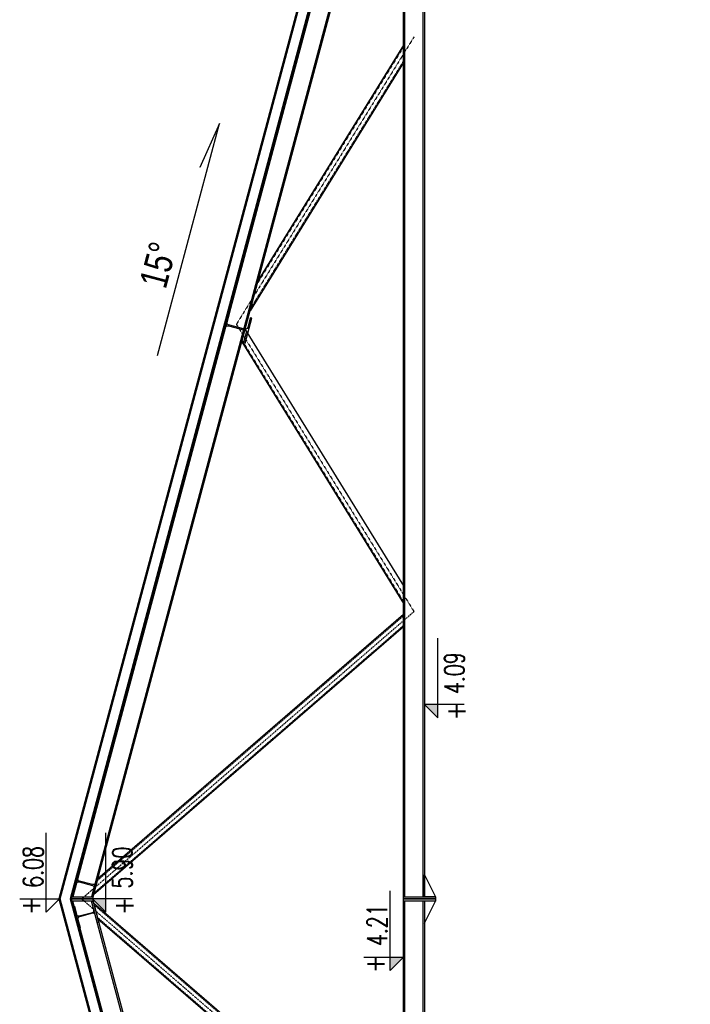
# Model space of a CAD drawing. Header units: centimetres. Extents: x 47725 to 65780, y 1899 to 12037.
# Tile 145 of 156: x 53393 to 53758, y 5088 to 5624. Entities that reach past the tile are written whole.
import ezdxf

# ---------------------------------------------------------------- set-up
doc = ezdxf.new("R2010")
doc.units = ezdxf.units.CM
doc.header["$LTSCALE"] = 0.02
doc.linetypes.add('CENTER2', pattern=[1.125, 0.75, -0.125, 0.125, -0.125])
doc.linetypes.add('PRZERYWANA', pattern=[0.282222, 0.141111, -0.141111])
for name, color, linetype in [('33 - linia 2', 3, 'Continuous'), ('44 - osie 2', 6, 'CENTER2'), ('555 - cienka przerywana 3', 1, 'PRZERYWANA'), ('A-OPISY', 70, 'Continuous'), ('A-PRZERÓJ', 7, 'Continuous'), ('CKKOTY_WYS', 3, 'Continuous'), ('CKWYMIAR', 3, 'Continuous')]:
    doc.layers.add(name, color=color, linetype=linetype)
doc.layers.add('CKSCIANY_PRZEKR', color=6, linetype='Continuous', lineweight=50)
doc.styles.add('SIMPLEX', font='simplex.shx', dxfattribs={"width": 0.7, "height": 17})
doc.styles.get("Standard").update_dxf_attribs({"font": 'ic-simplex.shx', "width": 0.8})
doc.dimstyles.new('Kopia2 CADKON cm', dxfattribs={"dimscale": 5, "dimtxt": 3, "dimasz": 2.5, "dimexe": 1.8, "dimexo": 5, "dimgap": 0.6, "dimtad": 1, "dimrnd": 0.5, "dimtxsty": 'Standard', "dimblk1": 'OBLIQUE', "dimblk2": 'OBLIQUE', "dimsah": 1, "dimcen": 2.5, "dimadec": 1, "dimazin": 2, "dimtfac": 1, "dimtix": 1, "dimtmove": 2, "dimatfit": 3, "dimldrblk": 'OPEN30', "dimfxl": 2, "dimfxlon": 1, "dimtfill": 1, "dimtolj": 1, "dimarcsym": 0})

# ---------------------------------------------------------------- blocks, each defined once
blk = doc.blocks.new('*U1512')
blk.add_lwpolyline([(0, -30), (0, 0), (-10, -10), (50, -10)])
at = {"insert": (-11.95, -12.29), "char_height": 15, "width": 56.0999, "attachment_point": 1, "style": 'SIMPLEX'}
blk.add_mtext('{\\W0.8;+}', dxfattribs=at)
at = {"style": 'SIMPLEX', "width": 0.7}
blk.add_attdef('0,00', (8.47, -27.4), '', height=15, dxfattribs=at)
blk = doc.blocks.new('*U1515')
blk.add_lwpolyline([(0, 30), (0, 0), (-10, 10), (50, 10)])
at = {"insert": (-11.95, 33.02), "char_height": 15, "width": 56.0999, "attachment_point": 1, "style": 'SIMPLEX'}
blk.add_mtext('{\\W0.8;+}', dxfattribs=at)
at = {"style": 'SIMPLEX', "width": 0.7}
blk.add_attdef('0,00', (8.47, 17.91), '', height=15, dxfattribs=at)
blk = doc.blocks.new('*U1519')
blk.add_lwpolyline([(0, -30), (0, 0), (-10, -10), (50, -10)])
at = {"insert": (-11.95, -12.29), "char_height": 15, "width": 56.0999, "attachment_point": 1, "style": 'SIMPLEX'}
blk.add_mtext('{\\W0.8;+}', dxfattribs=at)
at = {"style": 'SIMPLEX', "width": 0.7}
blk.add_attdef('0,00', (8.47, -27.4), '', height=15, dxfattribs=at)
blk = doc.blocks.new('_OBLIQUE')
at = {"color": 0, "linetype": 'ByBlock'}
blk.add_line((-0.5, -0.5), (0.5, 0.5), dxfattribs=at)
blk = doc.blocks.new('*D1536')
at = {"layer": 'CKWYMIAR', "color": 0, "lineweight": -2}
for p, q in [((53420.8, 5905.52), (53420.8, 5924.52)), ((53601.68, 5905.52), (53601.68, 5924.52)), ((53601.68, 5915.52), (53420.8, 5915.52))]:
    blk.add_line(p, q, dxfattribs=at)
at = {"layer": 'CKWYMIAR', "color": 0, "lineweight": -2, "xscale": 12.5, "yscale": 12.5, "zscale": 12.5, "rotation": 180}
blk.add_blockref('_OBLIQUE', (53420.8, 5915.52), dxfattribs=at)
at = {"layer": 'CKWYMIAR', "color": 0, "lineweight": -2, "xscale": 12.5, "yscale": 12.5, "zscale": 12.5}
blk.add_blockref('_OBLIQUE', (53601.68, 5915.52), dxfattribs=at)
at = {"layer": 'CKWYMIAR', "color": 0, "lineweight": -3, "insert": (53511.24, 5906.52), "char_height": 10, "attachment_point": 5, "rotation": 180, "bg_fill": 3, "box_fill_scale": 1.1, "bg_fill_color": 256, "bg_fill_true_color": 13158600, "bg_fill_transparency": 0}
blk.add_mtext('\\A1;181', dxfattribs=at)
blk = doc.blocks.new('_Open30')
at = {"color": 0, "linetype": 'ByBlock', "lineweight": -2}
for p, q in [((-1, 0.268), (0, 0)), ((0, 0), (-1, -0.268)), ((0, 0), (-1, 0))]:
    blk.add_line(p, q, dxfattribs=at)
blk = doc.blocks.new('*D1537')
at = {"layer": 'CKWYMIAR', "color": 0, "lineweight": -2}
for p, q in [((53414.59, 5905.52), (53414.59, 5924.52)), ((53420.8, 5905.52), (53420.8, 5924.52)), ((53420.8, 5915.52), (53414.59, 5915.52))]:
    blk.add_line(p, q, dxfattribs=at)
at = {"layer": 'CKWYMIAR', "color": 0, "lineweight": -2, "xscale": 12.5, "yscale": 12.5, "zscale": 12.5, "rotation": 180}
blk.add_blockref('_OBLIQUE', (53414.59, 5915.52), dxfattribs=at)
at = {"layer": 'CKWYMIAR', "color": 0, "lineweight": -2, "xscale": 12.5, "yscale": 12.5, "zscale": 12.5}
blk.add_blockref('_OBLIQUE', (53420.8, 5915.52), dxfattribs=at)
at = {"layer": 'CKWYMIAR', "color": 0, "lineweight": -3, "insert": (53417.7, 5906.52), "char_height": 10, "attachment_point": 5, "rotation": 180, "bg_fill": 3, "box_fill_scale": 1.1, "bg_fill_color": 256, "bg_fill_true_color": 13158600, "bg_fill_transparency": 0}
blk.add_mtext('\\A1;6', dxfattribs=at)
blk = doc.blocks.new('*D1542')
at = {"layer": 'CKWYMIAR', "color": 0, "lineweight": -2}
for p, q in [((53414.59, 5925.52), (53414.59, 5944.52)), ((53585.01, 5925.52), (53585.01, 5944.52)), ((53585.01, 5935.52), (53414.59, 5935.52))]:
    blk.add_line(p, q, dxfattribs=at)
at = {"layer": 'CKWYMIAR', "color": 0, "lineweight": -2, "xscale": 12.5, "yscale": 12.5, "zscale": 12.5, "rotation": 180}
blk.add_blockref('_OBLIQUE', (53414.59, 5935.52), dxfattribs=at)
at = {"layer": 'CKWYMIAR', "color": 0, "lineweight": -2, "xscale": 12.5, "yscale": 12.5, "zscale": 12.5}
blk.add_blockref('_OBLIQUE', (53585.01, 5935.52), dxfattribs=at)
at = {"layer": 'CKWYMIAR', "color": 0, "lineweight": -3, "insert": (53499.8, 5926.52), "char_height": 10, "attachment_point": 5, "rotation": 180, "bg_fill": 3, "box_fill_scale": 1.1, "bg_fill_color": 256, "bg_fill_true_color": 13158600, "bg_fill_transparency": 0}
blk.add_mtext('\\A1;170,5', dxfattribs=at)
blk = doc.blocks.new('*D1543')
at = {"layer": 'CKWYMIAR', "color": 0, "lineweight": -2}
for p, q in [((53414.59, 5945.52), (53414.59, 5964.52)), ((54022.23, 5945.52), (54022.23, 5964.52)), ((53414.59, 5955.52), (54022.23, 5955.52))]:
    blk.add_line(p, q, dxfattribs=at)
at = {"layer": 'CKWYMIAR', "color": 0, "lineweight": -2, "xscale": 12.5, "yscale": 12.5, "zscale": 12.5, "rotation": 180}
blk.add_blockref('_OBLIQUE', (53414.59, 5955.52), dxfattribs=at)
at = {"layer": 'CKWYMIAR', "color": 0, "lineweight": -2, "xscale": 12.5, "yscale": 12.5, "zscale": 12.5}
blk.add_blockref('_OBLIQUE', (54022.23, 5955.52), dxfattribs=at)
at = {"layer": 'CKWYMIAR', "color": 0, "lineweight": -3, "insert": (53718.41, 5946.52), "char_height": 10, "attachment_point": 5, "rotation": 180, "bg_fill": 3, "box_fill_scale": 1.1, "bg_fill_color": 256, "bg_fill_true_color": 13158600, "bg_fill_transparency": 0}
blk.add_mtext('\\A1;607,5', dxfattribs=at)
blk = doc.blocks.new('*D1553')
at = {"layer": 'CKWYMIAR', "color": 0, "lineweight": -2}
for p, q in [((53414.59, 4411.32), (53414.59, 4392.32)), ((53585.01, 4411.32), (53585.01, 4392.32)), ((53585.01, 4401.32), (53414.59, 4401.32))]:
    blk.add_line(p, q, dxfattribs=at)
at = {"layer": 'CKWYMIAR', "color": 0, "lineweight": -2, "xscale": 12.5, "yscale": 12.5, "zscale": 12.5, "rotation": 180}
blk.add_blockref('_OBLIQUE', (53414.59, 4401.32), dxfattribs=at)
at = {"layer": 'CKWYMIAR', "color": 0, "lineweight": -2, "xscale": 12.5, "yscale": 12.5, "zscale": 12.5}
blk.add_blockref('_OBLIQUE', (53585.01, 4401.32), dxfattribs=at)
at = {"layer": 'CKWYMIAR', "color": 0, "lineweight": -3, "insert": (53499.8, 4392.32), "char_height": 10, "attachment_point": 5, "rotation": 180, "bg_fill": 3, "box_fill_scale": 1.1, "bg_fill_color": 256, "bg_fill_true_color": 13158600, "bg_fill_transparency": 0}
blk.add_mtext('\\A1;170,5', dxfattribs=at)
blk = doc.blocks.new('*D1554')
at = {"layer": 'CKWYMIAR', "color": 0, "lineweight": -2}
for p, q in [((53414.59, 4391.32), (53414.59, 4372.32)), ((54022.23, 4391.32), (54022.23, 4372.32)), ((53414.59, 4381.32), (54022.23, 4381.32))]:
    blk.add_line(p, q, dxfattribs=at)
at = {"layer": 'CKWYMIAR', "color": 0, "lineweight": -2, "xscale": 12.5, "yscale": 12.5, "zscale": 12.5, "rotation": 180}
blk.add_blockref('_OBLIQUE', (53414.59, 4381.32), dxfattribs=at)
at = {"layer": 'CKWYMIAR', "color": 0, "lineweight": -2, "xscale": 12.5, "yscale": 12.5, "zscale": 12.5}
blk.add_blockref('_OBLIQUE', (54022.23, 4381.32), dxfattribs=at)
at = {"layer": 'CKWYMIAR', "color": 0, "lineweight": -3, "insert": (53718.41, 4372.32), "char_height": 10, "attachment_point": 5, "rotation": 180, "bg_fill": 3, "box_fill_scale": 1.1, "bg_fill_color": 256, "bg_fill_true_color": 13158600, "bg_fill_transparency": 0}
blk.add_mtext('\\A1;607,5', dxfattribs=at)
blk = doc.blocks.new('A$7E8B4D2534295')
at = {"layer": '33 - linia 2'}
for points in [[(-6310, -1690.8), (-12, -3.2)], [(-9.3, -120), (-6310, -1808.8), (-6310, -1690.8), (-12, -3.2)], [(-6310, -1699), (-12, -11.5)], [(0, 0), (0, -117.5)], [(0, 0), (0, -117.5)], [(9.3, -120), (6310, -1808.8), (6310, -1690.8), (12, -3.2)], [(6310, -1690.8), (12, -3.2)], [(6310, -1699), (12, -11.5)], [(-6310, -1800.5), (-12, -113)], [(-1546.3, -1808.8), (-109.1, -146.8)], [(-1480.2, -1808.8), (-23.1, -123.7)], [(6310, -1800.5), (12, -113)], [(1480.2, -1808.8), (23.1, -123.7)], [(1546.3, -1808.8), (109.1, -146.8)], [(3029.7, -929.6), (1607.2, -1808.8)], [(3096, -947.3), (1702.3, -1808.8)], [(4547.7, -1808.8), (3198.3, -974.8)], [(4642.8, -1808.8), (3366.2, -1019.8)], [(-12, -1922.8), (-6310, -1922.8), (-6310, -1808.8), (-12, -1808.8)], [(-6310, -1816.8), (-12, -1816.8)], [(12, -1808.8), (6310, -1808.8), (6310, -1922.8), (12, -1922.8)], [(12, -1816.8), (6310, -1816.8)], [(-6310, -1914.8), (-12, -1914.8)], [(-12, -1982.8), (-12, -1922.8), (-132, -1922.8), (-12, -1982.8)], [(12, -1914.8), (6310, -1914.8)], [(12, -1982.8), (12, -1922.8), (132, -1922.8), (12, -1982.8)]]:
    blk.add_lwpolyline(points, dxfattribs=at)
for points in [[(-12.4, -121.3), (-128.3, -152.4), (-130.4, -144.7), (-86.5, -132.9, 0.414214), (-78, -118.2), (-97.1, -46.7, 0.414214), (-111.8, -38.2), (-155.8, -50), (-157.8, -42.3), (-41.9, -11.2), (-39.9, -19), (-83.8, -30.7, 0.414214), (-92.3, -45.4), (-73.1, -116.9, 0.414214), (-58.4, -125.4), (-14.5, -113.6)], [(12.4, -121.3), (128.3, -152.4), (130.4, -144.7), (86.5, -132.9, -0.414214), (78, -118.2), (97.1, -46.7, -0.414214), (111.8, -38.2), (155.8, -50), (157.8, -42.3), (41.9, -11.2), (39.9, -19), (83.8, -30.7, -0.414214), (92.3, -45.4), (73.1, -116.9, -0.414214), (58.4, -125.4), (14.5, -113.6)], [(3192.6, -855.5), (3057.4, -819.2), (3055.2, -827.4), (3108.6, -841.7, -0.414214), (3117, -856.4), (3093.2, -945.3, -0.414214), (3078.5, -953.8), (3025.2, -939.5), (3023, -947.7), (3158.2, -983.9), (3160.4, -975.7), (3107, -961.4, -0.414214), (3098.5, -946.7), (3122.4, -857.9, -0.414214), (3137, -849.4), (3190.4, -863.7)]]:
    blk.add_lwpolyline(points, format="xyb", close=True, dxfattribs=at)
for points in [[(0, 0), (0, -120), (-12, -120), (-12, 0)], [(12, 0), (12, -120), (0, -120), (0, 0)], [(0, -1808.8), (0, -1808.8), (0, -1982.8), (-12, -1982.8), (-12, -1808.8)], [(12, -1808.8), (12, -1982.8), (0, -1982.8), (0, -1808.8)]]:
    blk.add_lwpolyline(points, close=True, dxfattribs=at)
at = {"layer": '44 - osie 2'}
for points in [[(-4687.5, -1865.8), (-3125, -900.1), (-1562.5, -1865.8), (0, -58.8)], [(4687.5, -1865.8), (3125, -900.1), (1562.5, -1865.8), (0, -58.8)]]:
    blk.add_lwpolyline(points, dxfattribs=at)
at = {"layer": '555 - cienka przerywana 3'}
for points in [[(-1539.7, -1808.8), (-100.5, -144.5)], [(-1486.8, -1808.8), (-31.7, -126)], [(1486.8, -1808.8), (31.7, -126)], [(1539.7, -1808.8), (100.5, -144.5)], [(3036.3, -931.3), (1616.7, -1808.8)], [(4557.2, -1808.8), (3215.1, -979.3)], [(4633.3, -1808.8), (3349.4, -1015.3)]]:
    blk.add_lwpolyline(points, dxfattribs=at)

msp = doc.modelspace()

# ---------------------------------------------------------------- hatches: boundary and pattern name
at = {"layer": 'CKKOTY_WYS', "ltscale": 0.01}
h = msp.add_hatch(color=256, dxfattribs=at)
h.dxf.hatch_style = 1
h.paths.add_polyline_path([(53613.083, 5251.353), (53620.283, 5244.153), (53620.283, 5251.353)])
h = msp.add_hatch(color=256, dxfattribs=at)
h.dxf.hatch_style = 1
h.paths.add_polyline_path([(53432.555, 5145.604), (53439.755, 5138.404), (53439.755, 5145.604)])
h = msp.add_hatch(color=256, dxfattribs=at)
h.dxf.hatch_style = 1
h.paths.add_polyline_path([(53601.683, 5113.935), (53594.483, 5106.735), (53594.483, 5113.935)])

# ---------------------------------------------------------------- linework, layer by layer
at = {"layer": 'CKSCIANY_PRZEKR'}
for points in [[(53585.009, 4509.604), (53414.593, 5145.604), (53585.009, 5781.604), (53591.22, 5781.604)], [(53589.88, 5776.604), (53420.805, 5145.604), (53589.88, 4514.604), (53672.183, 4514.604)]]:
    msp.add_lwpolyline(points, dxfattribs=at)
at = {"layer": 'CKWYMIAR', "lineweight": -3}
msp.add_lwpolyline([(53467.898, 5441.189), (53501.664, 5567.209), (53490.929, 5543.296), (53490.929, 5543.296)], dxfattribs=at)

# ---------------------------------------------------------------- block references
at = {"layer": 'CKKOTY_WYS', "ltscale": 0.01}
ref = msp.add_blockref('*U1515', (53613.083, 5251.353), dxfattribs=dict(at, xscale=-0.72, yscale=0.72, zscale=0.72, rotation=269.9999999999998))
ref.add_attrib('0,00', '4.09', (53634.721, 5257.055), dxfattribs={"layer": '0', "height": 10.8, "rotation": 90, "style": 'SIMPLEX', "width": 0.7})
ref = msp.add_blockref('*U1512', (53414.593, 5145.604), dxfattribs=dict(at, xscale=-0.72, yscale=0.72, zscale=0.72, rotation=270.0020147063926))
ref.add_attrib('0,00', '6.08', (53405.667, 5151.684), dxfattribs={"layer": '0', "height": 10.8, "rotation": 90.00201, "style": 'SIMPLEX', "width": 0.7})
ref = msp.add_blockref('*U1515', (53432.555, 5145.604), dxfattribs=dict(at, xscale=-0.72, yscale=0.72, zscale=0.72, rotation=269.9999999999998))
ref.add_attrib('0,00', '5.90', (53454.194, 5151.306), dxfattribs={"layer": '0', "height": 10.8, "rotation": 90, "style": 'SIMPLEX', "width": 0.7})
ref = msp.add_blockref('*U1519', (53601.683, 5113.935), dxfattribs=dict(at, xscale=-0.72, yscale=0.72, zscale=0.72, rotation=270.0020147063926))
ref.add_attrib('0,00', '4.21', (53592.757, 5120.014), dxfattribs={"layer": '0', "height": 10.8, "rotation": 90.00201, "style": 'SIMPLEX', "width": 0.7})

# ---------------------------------------------------------------- texts
at = {"layer": 'A-OPISY', "linetype": 'Continuous', "insert": (53457.85, 5480.571), "char_height": 15, "width": 199.52193, "attachment_point": 1, "rotation": 75.1453}
msp.add_mtext('15%%D', dxfattribs=at)

# ---------------------------------------------------------------- next in the draw order: dimensions: what is measured, and where the dimension line sits
at = {"layer": 'CKWYMIAR', "lineweight": -3}
dim = msp.add_linear_dim(base=(53420.805, 5915.523), p1=(53601.683, 5776.604), p2=(53420.805, 5145.604), dimstyle='Kopia2 CADKON cm', override={"dimtxt": 2, "dimtoh": 1}, dxfattribs=at)
dim.commit()
dim.dimension.update_dxf_attribs({"geometry": '*D1536', "text_midpoint": (53511.244, 5906.523), "dimtype": 160, "text_rotation": 180})

# ---------------------------------------------------------------- next in the draw order: dimensions: what is measured, and where the dimension line sits
dim = msp.add_linear_dim(base=(53414.593, 5915.523), p1=(53420.805, 5145.604), p2=(53414.593, 5145.604), dimstyle='Kopia2 CADKON cm', override={"dimtxt": 2, "dimtoh": 1}, dxfattribs=at)
dim.commit()
dim.dimension.update_dxf_attribs({"geometry": '*D1537', "text_midpoint": (53417.699, 5906.523), "dimtype": 160, "text_rotation": 180})

# ---------------------------------------------------------------- next in the draw order: dimensions: what is measured, and where the dimension line sits
dim = msp.add_linear_dim(base=(53414.593, 5935.523), p1=(53585.009, 5781.604), p2=(53414.593, 5145.604), dimstyle='Kopia2 CADKON cm', override={"dimtxt": 2, "dimtoh": 1}, dxfattribs=at)
dim.commit()
dim.dimension.update_dxf_attribs({"geometry": '*D1542', "text_midpoint": (53499.801, 5926.523), "dimtype": 160, "text_rotation": 180})

# ---------------------------------------------------------------- next in the draw order: dimensions: what is measured, and where the dimension line sits
dim = msp.add_linear_dim(base=(54022.23, 5955.523), p1=(53414.593, 5145.604), p2=(54022.23, 5132.472), dimstyle='Kopia2 CADKON cm', override={"dimtxt": 2, "dimtoh": 1}, dxfattribs=at)
dim.commit()
dim.dimension.update_dxf_attribs({"geometry": '*D1543', "text_midpoint": (53718.411, 5946.523), "dimtype": 160, "text_rotation": 180})

# ---------------------------------------------------------------- next in the draw order: dimensions: what is measured, and where the dimension line sits
dim = msp.add_linear_dim(base=(53414.593, 4401.318), p1=(53585.009, 4509.604), p2=(53414.593, 5145.604), dimstyle='Kopia2 CADKON cm', override={"dimtxt": 2, "dimtoh": 1}, dxfattribs=at)
dim.commit()
dim.dimension.update_dxf_attribs({"geometry": '*D1553', "text_midpoint": (53499.801, 4392.318), "dimtype": 160, "text_rotation": 180})

# ---------------------------------------------------------------- next in the draw order: dimensions: what is measured, and where the dimension line sits
dim = msp.add_linear_dim(base=(54022.23, 4381.318), p1=(53414.593, 5145.604), p2=(54022.23, 5214.574), dimstyle='Kopia2 CADKON cm', override={"dimtxt": 2, "dimtoh": 1}, dxfattribs=at)
dim.commit()
dim.dimension.update_dxf_attribs({"geometry": '*D1554', "text_midpoint": (53718.411, 4372.318), "dimtype": 160, "text_rotation": 180})

# ---------------------------------------------------------------- next in the draw order: block references
at = {"layer": 'A-PRZERÓJ', "xscale": 0.1, "yscale": 0.1, "zscale": 0.1, "rotation": 90}
msp.add_blockref('A$7E8B4D2534295', (53420.805, 5145.604), dxfattribs=at)

doc.saveas('drawing.dxf')
